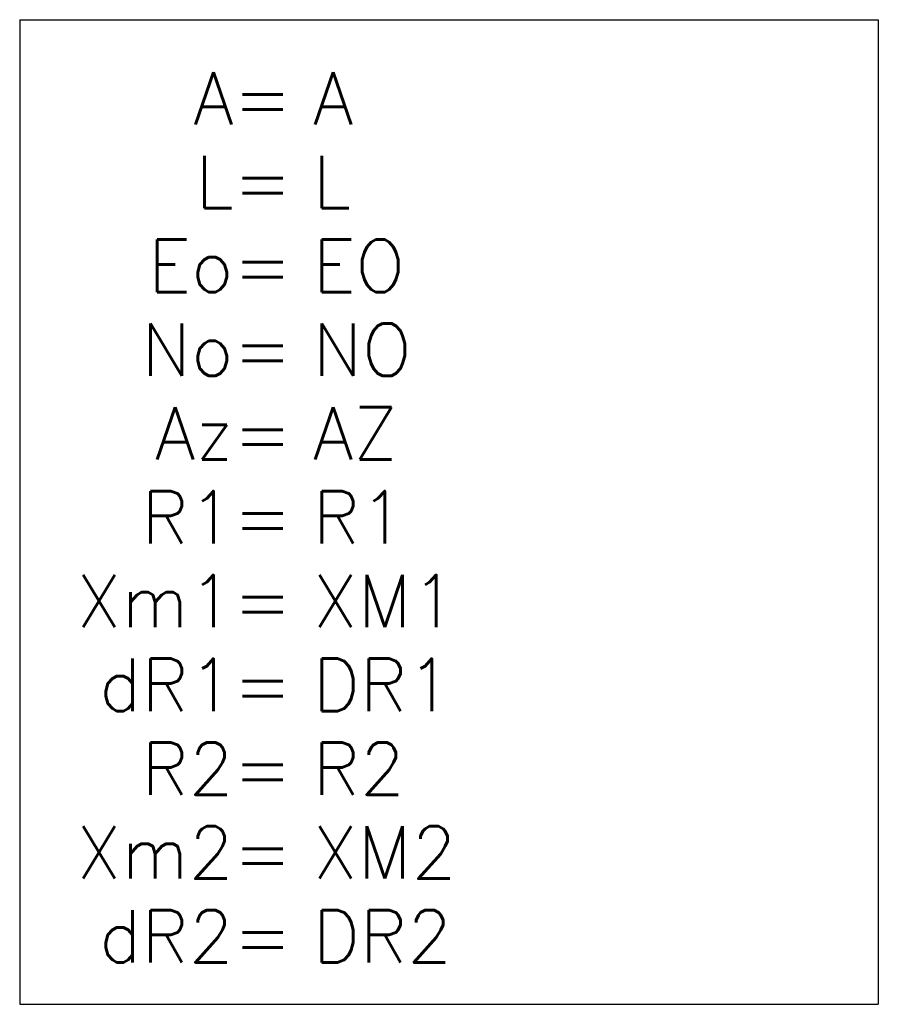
# Model space of a CAD drawing. Header units: millimetres. Extents: x 0 to 41, y -47 to 0.
import ezdxf
from ezdxf.enums import TextEntityAlignment as Align

# ---------------------------------------------------------------- set-up
doc = ezdxf.new("R2010")
doc.units = ezdxf.units.MM
doc.styles.add('simplex', font='simplex.shx')

msp = doc.modelspace()

# ---------------------------------------------------------------- linework, layer by layer
at = {"color": 0}
for p, q in [((0, 0), (41, 0)), ((0, 0), (0, -47)), ((41, 0), (41, -47)), ((0, -47), (41, -47))]:
    msp.add_line(p, q, dxfattribs=at)

# ---------------------------------------------------------------- texts
at = {"color": 0, "style": 'simplex'}
for s, p in [('A=', (13, -5)), ('L=', (13, -9)), ('Eo=', (13, -13)), ('No=', (13, -17)), ('Az=', (13, -21)), ('R1=', (13, -25)), ('Xm1=', (13, -29)), ('dR1=', (13, -33)), ('R2=', (13, -37)), ('Xm2=', (13, -41)), ('dR2=', (13, -45))]:
    msp.add_text(s, height=2.5, dxfattribs=at).set_placement(p, align=Align.RIGHT)
for tag, p in [('A', (14, -5)), ('L', (14, -9)), ('EO', (14, -13)), ('NO', (14, -17)), ('AZ', (14, -21)), ('R1', (14, -25)), ('XM1', (14, -29)), ('DR1', (14, -33)), ('R2', (14, -37)), ('XM2', (14, -41)), ('DR2', (14, -45))]:
    msp.add_attdef(tag, p, '000.000', height=2.5, dxfattribs=at)

doc.saveas('drawing.dxf')
